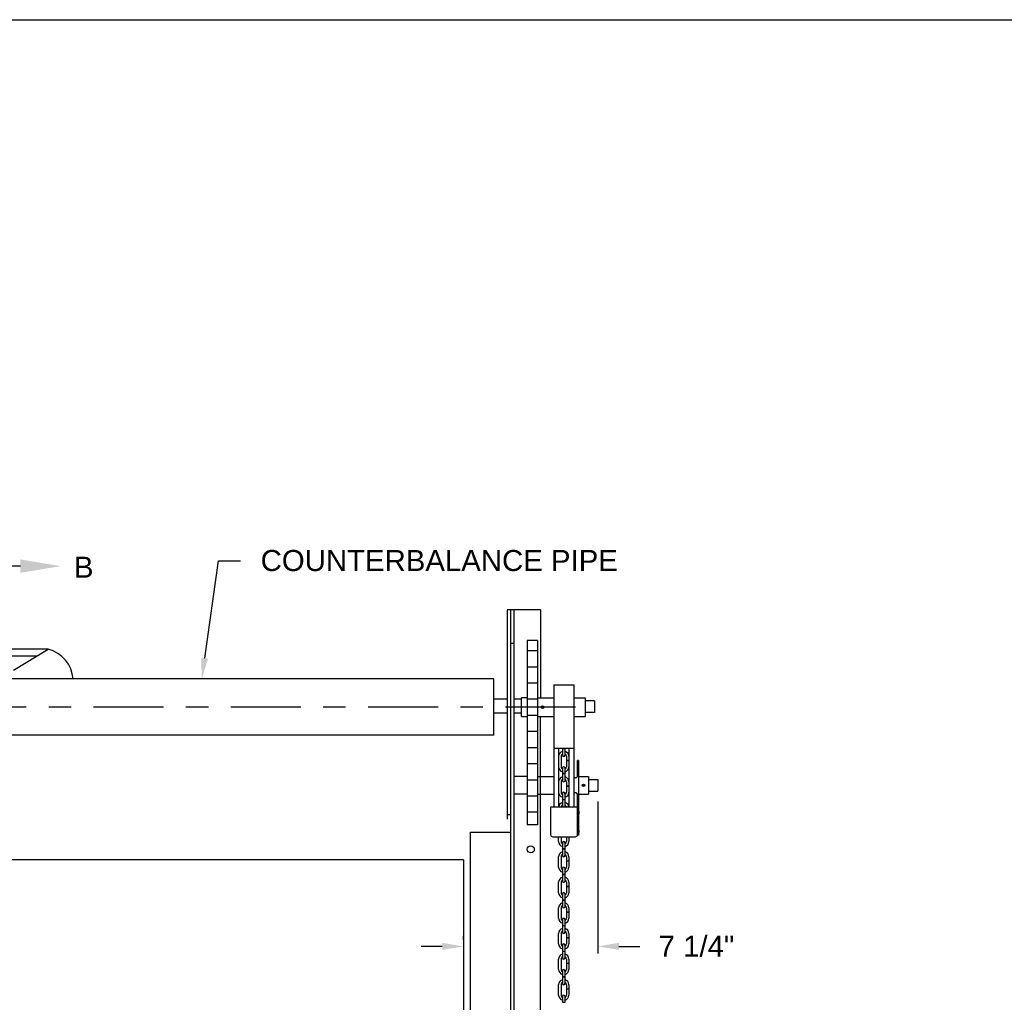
# Model space of a CAD drawing. Header units: inches. Extents: x 169.6 to 213.7, y 214.8 to 267.4.
# Tile 36 of 43: x 204.9 to 209.3, y 242.8 to 247.2. Entities that reach past the tile are written whole.
import ezdxf
from ezdxf import colors
from ezdxf.entities.mleader import LeaderData, LeaderLine
from ezdxf.math import Vec2, Vec3

# ---------------------------------------------------------------- set-up
doc = ezdxf.new("R2010")
doc.units = ezdxf.units.IN
doc.header["$LTSCALE"] = 0.25
doc.header["$MEASUREMENT"] = 0
doc.linetypes.add('CENTER', pattern=[2, 1.25, -0.25, 0.25, -0.25])
for name, color, linetype in [('ANNOTATIONS', 1, 'Continuous'), ('CHAIN HOIST RH', 7, 'Continuous'), ('SECTION CUTS', 6, 'CENTER')]:
    doc.layers.add(name, color=color, linetype=linetype)
doc.styles.add('ARIAL', font='arial.ttf', dxfattribs={"height": 0.09375})
doc.styles.get("Standard").update_dxf_attribs({"font": 'romans.shx'})
doc.dimstyles.new('STANDARD$0', dxfattribs={"dimtxt": 0.09375, "dimasz": 0.09375, "dimexe": 0.03125, "dimexo": 0.046875, "dimgap": 0.09, "dimtad": 0, "dimtih": 1, "dimtoh": 1, "dimdec": 4, "dimzin": 0, "dimdsep": 46, "dimtxsty": 'ARIAL', "dimcen": 0.09, "dimadec": 0, "dimazin": 0, "dimtfac": 1, "dimtdec": 4, "dimtofl": 0, "dimtmove": 0, "dimatfit": 1, "dimfxl": 1, "dimtolj": 1, "dimtzin": 0, "dimarcsym": 0})

# ---------------------------------------------------------------- blocks, each defined once
blk = doc.blocks.new('*D31')
at = {"layer": 'ANNOTATIONS', "color": 0, "lineweight": -2, "transparency": 16777216}
for p, q in [((207.448, 243.6953), (207.448, 243.0188)), ((206.8479, 243.0969), (206.8479, 243.0813)), ((206.7542, 243.05), (206.6604, 243.05)), ((207.5417, 243.05), (207.6355, 243.05))]:
    blk.add_line(p, q, dxfattribs=at)
at = {"layer": 'ANNOTATIONS', "color": 0, "transparency": 16777216}
for points in [[(206.7542, 243.0656), (206.7542, 243.0344), (206.8479, 243.05)], [(207.5417, 243.0656), (207.5417, 243.0344), (207.448, 243.05)]]:
    blk.add_solid(points, dxfattribs=at)
at = {"layer": 'defpoints', "color": 0, "transparency": 16777216}
for p in [(207.448, 243.7422), (206.8479, 243.05), (206.8479, 243.05)]:
    blk.add_point(p, dxfattribs=at)
at = {"layer": 'ANNOTATIONS', "color": 0, "transparency": 16777216, "insert": (207.8882, 243.05), "char_height": 0.09375, "attachment_point": 5, "style": 'ARIAL'}
blk.add_mtext('\\A1;7 1/4"', dxfattribs=at)

msp = doc.modelspace()

# ---------------------------------------------------------------- linework, layer by layer
at = {"layer": 'CHAIN HOIST RH'}
for p, q in [((207.19169, 244.5505), (207.04391, 244.5505)), ((207.04391, 244.5505), (207.04391, 243.61749)), ((207.19169, 244.5505), (207.19169, 244.15814)), ((204.99519, 244.37459), (201.71257, 244.37459)), ((207.07516, 244.40009), (207.05954, 244.40009)), ((207.13296, 244.41366), (207.13296, 243.59127)), ((207.17953, 244.41366), (207.13296, 244.41366)), ((207.17953, 244.41366), (207.17953, 243.59127)), ((204.94307, 244.34334), (201.71257, 244.34334)), ((207.17953, 244.3677), (207.13296, 244.3677)), ((207.17953, 244.2957), (207.13296, 244.2957)), ((207.17953, 244.2237), (207.13296, 244.2237)), ((207.25114, 244.21651), (207.25114, 243.67115)), ((207.25114, 244.21651), (207.34083, 244.21651)), ((207.34083, 244.21651), (207.34083, 243.67115)), ((207.17953, 244.15814), (207.25114, 244.15814)), ((207.34083, 244.15814), (207.39147, 244.15814)), ((207.39147, 244.15814), (207.39147, 244.07531)), ((207.17953, 244.1517), (207.13296, 244.1517)), ((207.43383, 244.14478), (207.39147, 244.14478)), ((207.43383, 244.14478), (207.43383, 244.09288)), ((207.17953, 244.0797), (207.13296, 244.0797)), ((207.17953, 244.07531), (207.25114, 244.07531)), ((207.19169, 239.86749), (207.19169, 244.07531)), ((207.34083, 244.07531), (207.39147, 244.07531)), ((207.43383, 244.09288), (207.39147, 244.09288)), ((207.17953, 244.0077), (207.13296, 244.0077)), ((207.17953, 243.9357), (207.13296, 243.9357)), ((207.2511, 243.9335), (207.34051, 243.9335)), ((207.27306, 243.9335), (207.27306, 243.67115)), ((207.28416, 243.89745), (207.28416, 243.85103)), ((207.29043, 243.93254), (207.29043, 243.90278)), ((207.29043, 243.93254), (207.30153, 243.93254)), ((207.30153, 243.90278), (207.30153, 243.93254)), ((207.3078, 243.89745), (207.3078, 243.87962)), ((207.3189, 243.9335), (207.3189, 243.67115)), ((207.17953, 243.8637), (207.13296, 243.8637)), ((207.3078, 243.87962), (207.3189, 243.87962)), ((207.3078, 243.87873), (207.3078, 243.85103)), ((207.3078, 243.87873), (207.3189, 243.87873)), ((207.35747, 243.81074), (207.35747, 243.87938)), ((207.36193, 243.87938), (207.35747, 243.87938)), ((207.36193, 243.87938), (207.36193, 243.54637)), ((207.13296, 243.80745), (207.07516, 243.80745)), ((207.17953, 243.80745), (207.25114, 243.80745)), ((207.29043, 243.8457), (207.29043, 243.78866)), ((207.29043, 243.82171), (207.30153, 243.82171)), ((207.29043, 243.82081), (207.30153, 243.82081)), ((207.30153, 243.78866), (207.30153, 243.8457)), ((207.36193, 243.80745), (207.40563, 243.80745)), ((207.40563, 243.80745), (207.40563, 243.72883)), ((207.17953, 243.7917), (207.13296, 243.7917)), ((207.28416, 243.78333), (207.28416, 243.73691)), ((207.3078, 243.78333), (207.3078, 243.7655)), ((207.3078, 243.7655), (207.3189, 243.7655)), ((207.3078, 243.7646), (207.3078, 243.73691)), ((207.3078, 243.7646), (207.3189, 243.7646)), ((207.34772, 243.80099), (207.34083, 243.80099)), ((207.40563, 243.79409), (207.44798, 243.79409)), ((207.44798, 243.79409), (207.44798, 243.74219)), ((207.13296, 243.72883), (207.07516, 243.72883)), ((207.17953, 243.7197), (207.13296, 243.7197)), ((207.17953, 243.72883), (207.25114, 243.72883)), ((207.29043, 243.73158), (207.29043, 243.70519)), ((207.30153, 243.70519), (207.30153, 243.73158)), ((207.34772, 243.73529), (207.34083, 243.73529)), ((207.35747, 243.5487), (207.35747, 243.72554)), ((207.36193, 243.72883), (207.40563, 243.72883)), ((207.40563, 243.74219), (207.44798, 243.74219)), ((207.23715, 243.67115), (207.23715, 243.5487)), ((207.35747, 243.67115), (207.23715, 243.67115)), ((207.29043, 243.70519), (207.30153, 243.70519)), ((207.29043, 243.70429), (207.29043, 243.67454)), ((207.29043, 243.70429), (207.30153, 243.70429)), ((207.30153, 243.67454), (207.30153, 243.70429)), ((207.04391, 243.63832), (207.05954, 243.63832)), ((207.17953, 243.6477), (207.13296, 243.6477)), ((207.17953, 243.59127), (207.13296, 243.59127)), ((207.2469, 243.53895), (207.34772, 243.53895)), ((207.27306, 243.51757), (207.27306, 243.53895)), ((207.28416, 243.53895), (207.28416, 243.51757)), ((207.3078, 243.53895), (207.3078, 243.51757)), ((207.3189, 243.53895), (207.3189, 243.51757)), ((207.35747, 243.54813), (207.35747, 243.54637)), ((207.36193, 243.54637), (207.35747, 243.54637)), ((207.29043, 243.51223), (207.29043, 243.48585)), ((207.30153, 243.48585), (207.30153, 243.51223)), ((207.29043, 243.48585), (207.30153, 243.48585)), ((207.29043, 243.48495), (207.29043, 243.4552)), ((207.29043, 243.48495), (207.30153, 243.48495)), ((207.30153, 243.4552), (207.30153, 243.48495)), ((207.27306, 243.40344), (207.27306, 243.44987)), ((207.28416, 243.44987), (207.28416, 243.40344)), ((207.3078, 243.44987), (207.3078, 243.43204)), ((207.3078, 243.43204), (207.3189, 243.43204)), ((207.3078, 243.43114), (207.3189, 243.43114)), ((207.3078, 243.43114), (207.3078, 243.40344)), ((207.3189, 243.44987), (207.3189, 243.43204)), ((207.3189, 243.43114), (207.3189, 243.40344)), ((207.29043, 243.39811), (207.29043, 243.37173)), ((207.29043, 243.37173), (207.30153, 243.37173)), ((207.29043, 243.37083), (207.29043, 243.34107)), ((207.29043, 243.37083), (207.30153, 243.37083)), ((207.30153, 243.37173), (207.30153, 243.39811)), ((207.30153, 243.34107), (207.30153, 243.37083)), ((207.27306, 243.28932), (207.27306, 243.33574)), ((207.28416, 243.33574), (207.28416, 243.28932)), ((207.3078, 243.33574), (207.3078, 243.31792)), ((207.3189, 243.33574), (207.3189, 243.31792)), ((207.29043, 243.28399), (207.29043, 243.25761)), ((207.30153, 243.25761), (207.30153, 243.28399)), ((207.3078, 243.31792), (207.3189, 243.31792)), ((207.3078, 243.31702), (207.3078, 243.28932)), ((207.3078, 243.31702), (207.3189, 243.31702)), ((207.3189, 243.31702), (207.3189, 243.28932)), ((207.29043, 243.25761), (207.30153, 243.25761)), ((207.29043, 243.25671), (207.29043, 243.22695)), ((207.29043, 243.25671), (207.30153, 243.25671)), ((207.30153, 243.22695), (207.30153, 243.25671)), ((207.27306, 243.1752), (207.27306, 243.22162)), ((207.28416, 243.22162), (207.28416, 243.1752)), ((207.3078, 243.22162), (207.3078, 243.2038)), ((207.3078, 243.2038), (207.3189, 243.2038)), ((207.3078, 243.2029), (207.3078, 243.1752)), ((207.3078, 243.2029), (207.3189, 243.2029)), ((207.3189, 243.22162), (207.3189, 243.2038)), ((207.3189, 243.2029), (207.3189, 243.1752)), ((207.29043, 243.16987), (207.29043, 243.14349)), ((207.30153, 243.14349), (207.30153, 243.16987)), ((207.27306, 243.06108), (207.27306, 243.1075)), ((207.28416, 243.1075), (207.28416, 243.06108)), ((207.29043, 243.14349), (207.30153, 243.14349)), ((207.29043, 243.14259), (207.29043, 243.11283)), ((207.29043, 243.14259), (207.30153, 243.14259)), ((207.30153, 243.11283), (207.30153, 243.14259)), ((207.3078, 243.1075), (207.3078, 243.08967)), ((207.3189, 243.1075), (207.3189, 243.08967)), ((207.29043, 243.05575), (207.29043, 243.02936)), ((207.30153, 243.02936), (207.30153, 243.05575)), ((207.3078, 243.08967), (207.3189, 243.08967)), ((207.3078, 243.08877), (207.3078, 243.06108)), ((207.3078, 243.08877), (207.3189, 243.08877)), ((207.3189, 243.08877), (207.3189, 243.06108)), ((207.29043, 243.02936), (207.30153, 243.02936)), ((207.29043, 243.02846), (207.29043, 242.99871)), ((207.29043, 243.02846), (207.30153, 243.02846)), ((207.30153, 242.99871), (207.30153, 243.02846)), ((207.27306, 242.94696), (207.27306, 242.99338)), ((207.28416, 242.99338), (207.28416, 242.94696)), ((207.3078, 242.99338), (207.3078, 242.97555)), ((207.3078, 242.97555), (207.3189, 242.97555)), ((207.3078, 242.97465), (207.3078, 242.94696)), ((207.3078, 242.97465), (207.3189, 242.97465)), ((207.3189, 242.99338), (207.3189, 242.97555)), ((207.3189, 242.97465), (207.3189, 242.94696)), ((207.29043, 242.94162), (207.29043, 242.91524)), ((207.30153, 242.91524), (207.30153, 242.94162)), ((207.29043, 242.91524), (207.30153, 242.91524)), ((207.29043, 242.91434), (207.29043, 242.88459)), ((207.29043, 242.91434), (207.30153, 242.91434)), ((207.30153, 242.88459), (207.30153, 242.91434)), ((207.27306, 242.83283), (207.27306, 242.87926)), ((207.28416, 242.87926), (207.28416, 242.83283)), ((207.3078, 242.87926), (207.3078, 242.86143)), ((207.3078, 242.86143), (207.3189, 242.86143)), ((207.3078, 242.86053), (207.3189, 242.86053)), ((207.3078, 242.86053), (207.3078, 242.83283)), ((207.3189, 242.87926), (207.3189, 242.86143)), ((207.3189, 242.86053), (207.3189, 242.83283)), ((207.29043, 242.8275), (207.29043, 242.80112)), ((207.29043, 242.80112), (207.30153, 242.80112)), ((207.30153, 242.80112), (207.30153, 242.8275))]:
    msp.add_line(p, q, dxfattribs=at)
at = {"layer": 'CHAIN HOIST RH', "linetype": 'Continuous'}
for p, q in [((207.05954, 243.61749), (207.05949, 244.5505)), ((207.07516, 239.86749), (207.07516, 244.5505)), ((204.8403, 244.28172), (204.99519, 244.37459)), ((207.05954, 239.86749), (207.05954, 244.40009)), ((206.98331, 244.24249), (204.81412, 244.24249)), ((206.98331, 243.99249), (206.98331, 244.24249)), ((207.13296, 244.15847), (207.10683, 244.15847)), ((207.10683, 244.07531), (207.10683, 244.15847)), ((207.04391, 244.15192), (206.98331, 244.15192)), ((207.10683, 244.15192), (207.07514, 244.15192)), ((207.04391, 244.08932), (206.98331, 244.08932)), ((207.10683, 244.08932), (207.07516, 244.08932)), ((207.10683, 244.07531), (207.13296, 244.07531)), ((206.98331, 243.99249), (204.55534, 243.99249)), ((206.87919, 243.55856), (207.05954, 243.55856)), ((206.87919, 239.86749), (206.87919, 243.55856)), ((206.84794, 243.43543), (204.19624, 243.43543)), ((206.84794, 243.43543), (206.84794, 241.48762))]:
    msp.add_line(p, q, dxfattribs=at)
at = {"layer": 'CHAIN HOIST RH', "linetype": 'CENTER'}
msp.add_line((207.34794, 244.11673), (201.34794, 244.11673), dxfattribs=at)
at = {"layer": 'CHAIN HOIST RH'}
for points in [[(207.19846, 244.11673), (207.19992, 244.11926), (207.20285, 244.11926), (207.20431, 244.11673), (207.20285, 244.11419), (207.19992, 244.11419)], [(207.38085, 243.76814), (207.38232, 243.77067), (207.38524, 243.77067), (207.3867, 243.76814), (207.38524, 243.76561), (207.38232, 243.76561)]]:
    msp.add_lwpolyline(points, close=True, dxfattribs=at)
for centre in [(207.20138, 244.11673), (207.38378, 243.76814)]:
    msp.add_circle(centre, 0.0057, dxfattribs=at)
at = {"layer": 'CHAIN HOIST RH', "linetype": 'Continuous'}
msp.add_circle((207.14895, 243.48275), 0.01562, dxfattribs=at)
msp.add_arc((204.96137, 244.23294), 0.14564, 3.76, 76.56934, dxfattribs=at)
at = {"layer": 'CHAIN HOIST RH'}
for centre, radius, start, end in [((207.29598, 243.89745), 0.02292, 104.01225, 180), ((207.29598, 243.89745), 0.01182, 118.00044, 180), ((207.29598, 243.90278), 0.00555, 180, 0), ((207.29598, 243.89745), 0.02292, 0, 75.98775), ((207.29598, 243.89745), 0.01182, 0, 61.99956), ((207.29598, 243.85103), 0.02292, 180, 255.98775), ((207.29598, 243.85103), 0.01182, 180, 241.99956), ((207.29598, 243.8457), 0.00555, 0, 180), ((207.29598, 243.85103), 0.01182, 298.00044, 0), ((207.29598, 243.85103), 0.02292, 284.01225, 0), ((207.29598, 243.78333), 0.02292, 104.01225, 180), ((207.29598, 243.78333), 0.02292, 0, 75.98775), ((207.34772, 243.81074), 0.00975, 270, 0), ((207.29598, 243.78333), 0.01182, 118.00044, 180), ((207.29598, 243.78866), 0.00555, 180, 0), ((207.29598, 243.78333), 0.01182, 0, 61.99956), ((207.29598, 243.73691), 0.02292, 180, 255.98775), ((207.29598, 243.73691), 0.01182, 180, 241.99956), ((207.29598, 243.73158), 0.00555, 0, 180), ((207.29598, 243.73691), 0.02292, 284.01225, 0), ((207.29598, 243.73691), 0.01182, 298.00044, 0), ((207.34772, 243.72554), 0.00975, 0, 90), ((207.29598, 243.66921), 0.02292, 104.01225, 175.13979), ((207.29598, 243.66921), 0.01182, 118.00044, 170.5447), ((207.29598, 243.67454), 0.00555, 180, 217.63339), ((207.29598, 243.67454), 0.00555, 322.36661, 0), ((207.29598, 243.66921), 0.02292, 4.86021, 75.98775), ((207.29598, 243.66921), 0.01182, 9.4553, 61.99956), ((207.35471, 243.64667), 0.01075, 312.1728, 47.8272), ((207.2469, 243.5487), 0.00975, 180, 270), ((207.34772, 243.5487), 0.00975, 270, 0), ((207.35471, 243.56296), 0.01075, 312.1728, 47.8272), ((207.29598, 243.51757), 0.02292, 180, 255.98775), ((207.29598, 243.51757), 0.01182, 180, 241.99956), ((207.29598, 243.51223), 0.00555, 0, 180), ((207.29598, 243.51757), 0.02292, 284.01225, 0), ((207.29598, 243.51757), 0.01182, 298.00044, 0), ((207.29598, 243.44987), 0.02292, 104.01225, 180), ((207.29598, 243.44987), 0.01182, 118.00044, 180), ((207.29598, 243.4552), 0.00555, 180, 0), ((207.29598, 243.44987), 0.02292, 0, 75.98775), ((207.29598, 243.44987), 0.01182, 0, 61.99956), ((207.29598, 243.40344), 0.02292, 180, 255.98775), ((207.29598, 243.40344), 0.01182, 180, 241.99956), ((207.29598, 243.39811), 0.00555, 0, 180), ((207.29598, 243.40344), 0.01182, 298.00044, 0), ((207.29598, 243.40344), 0.02292, 284.01225, 0), ((207.29598, 243.33574), 0.02292, 104.01225, 180), ((207.29598, 243.33574), 0.01182, 118.00044, 180), ((207.29598, 243.34107), 0.00555, 180, 0), ((207.29598, 243.33574), 0.02292, 0, 75.98775), ((207.29598, 243.33574), 0.01182, 0, 61.99956), ((207.29598, 243.28932), 0.02292, 180, 255.98775), ((207.29598, 243.28932), 0.01182, 180, 241.99956), ((207.29598, 243.28399), 0.00555, 0, 180), ((207.29598, 243.28932), 0.01182, 298.00044, 0), ((207.29598, 243.28932), 0.02292, 284.01225, 0), ((207.29598, 243.22162), 0.02292, 104.01225, 180), ((207.29598, 243.22162), 0.01182, 118.00044, 180), ((207.29598, 243.22162), 0.02292, 0, 75.98775), ((207.29598, 243.22162), 0.01182, 0, 61.99956), ((207.29598, 243.22695), 0.00555, 180, 0), ((207.29598, 243.1752), 0.02292, 180, 255.98775), ((207.29598, 243.1752), 0.01182, 180, 241.99956), ((207.29598, 243.16987), 0.00555, 0, 180), ((207.29598, 243.1752), 0.02292, 284.01225, 0), ((207.29598, 243.1752), 0.01182, 298.00044, 0), ((207.29598, 243.1075), 0.02292, 104.01225, 180), ((207.29598, 243.1075), 0.01182, 118.00044, 180), ((207.29598, 243.11283), 0.00555, 180, 0), ((207.29598, 243.1075), 0.02292, 0, 75.98775), ((207.29598, 243.1075), 0.01182, 0, 61.99956), ((207.29598, 243.06108), 0.02292, 180, 255.98775), ((207.29598, 243.06108), 0.01182, 180, 241.99956), ((207.29598, 243.05575), 0.00555, 0, 180), ((207.29598, 243.06108), 0.01182, 298.00044, 0), ((207.29598, 243.06108), 0.02292, 284.01225, 0), ((207.29598, 242.99338), 0.02292, 104.01225, 180), ((207.29598, 242.99338), 0.02292, 0, 75.98775), ((207.29598, 242.99338), 0.01182, 118.00044, 180), ((207.29598, 242.99871), 0.00555, 180, 0), ((207.29598, 242.99338), 0.01182, 0, 61.99956), ((207.29598, 242.94696), 0.02292, 180, 255.98775), ((207.29598, 242.94696), 0.01182, 180, 241.99956), ((207.29598, 242.94162), 0.00555, 0, 180), ((207.29598, 242.94696), 0.02292, 284.01225, 0), ((207.29598, 242.94696), 0.01182, 298.00044, 0), ((207.29598, 242.87926), 0.02292, 104.01225, 180), ((207.29598, 242.87926), 0.01182, 118.00044, 180), ((207.29598, 242.88459), 0.00555, 180, 0), ((207.29598, 242.87926), 0.02292, 0, 75.98775), ((207.29598, 242.87926), 0.01182, 0, 61.99956), ((207.29598, 242.83283), 0.02292, 180, 255.98775), ((207.29598, 242.83283), 0.01182, 180, 241.99956), ((207.29598, 242.8275), 0.00555, 0, 180), ((207.29598, 242.83283), 0.02292, 284.01225, 0), ((207.29598, 242.83283), 0.01182, 298.00044, 0)]:
    msp.add_arc(centre, radius, start, end, dxfattribs=at)
at = {"layer": 'defpoints'}
msp.add_lwpolyline([(213.72204, 234.44685), (194.25216, 234.44685), (194.25216, 247.18196), (213.72204, 247.18196)], close=True, dxfattribs=at)

# ---------------------------------------------------------------- texts
at = {"layer": 'SECTION CUTS', "style": 'ARIAL'}
msp.add_text('B', height=0.09375, dxfattribs=at).set_placement((205.11075, 244.69383))

# ---------------------------------------------------------------- dimensions: what is measured, and where the dimension line sits
at = {"layer": 'ANNOTATIONS'}
dim = msp.add_linear_dim(base=(206.84794, 243.05001), p1=(207.44798, 243.74219), p2=(206.84794, 243.05001), angle=180, text='7 1/4"', dimstyle='STANDARD$0', dxfattribs=at)
dim.commit()
dim.dimension.update_dxf_attribs({"geometry": '*D31', "text_midpoint": (207.8882, 243.05001), "dimtype": 160})

# ---------------------------------------------------------------- leaders
ml = msp.add_multileader_mtext('Standard', dxfattribs=at)
ml.set_content('COUNTERBALANCE PIPE', color=256, style='ARIAL')
ml.set_leader_properties()
ml.build(insert=Vec2(0, 0))
ml.multileader.update_dxf_attribs({"dogleg_length": 0.36, "arrow_head_size": 0.09375})
ctx = ml.context
ctx.base_point, ctx.char_height, ctx.arrow_head_size, ctx.landing_gap_size, ctx.plane_origin = Vec3(205.85373, 244.76981), 0.09375, 0.09375, 0.09, Vec3(206.00976, 243.97071)
notes = []
notes.append((ctx, [(0, (1, 1, 0), (205.75577, 244.76981), (1, 0), 0.09796, [(0, [(205.68078, 244.24249)], 0, [])])]))
ctx.mtext.insert, ctx.mtext.flow_direction = Vec3(205.94373, 244.81748), 5
at = {"layer": 'SECTION CUTS'}
ml = msp.add_multileader_mtext('Standard', dxfattribs=at)
ml.set_content('', color=256)
ml.set_leader_properties()
ml.build(insert=Vec2(0, 0))
ml.multileader.update_dxf_attribs({"dogleg_length": 0, "arrow_head_size": 0.18})
ctx = ml.context
ctx.base_point, ctx.char_height, ctx.arrow_head_size, ctx.landing_gap_size, ctx.plane_origin, ctx.plane_x_axis, ctx.plane_y_axis = Vec3(204.30272, 244.74553), 0.18, 0.18, 0, Vec3(205.05224, 244.74553), Vec3(0, 1), Vec3(-1, 0)
notes.append((ctx, [(0, (1, 1, 0), (204.30272, 244.74553), (1, 0), 0, [(0, [(205.05224, 244.74553)], 0, [])])]))
ctx.mtext.insert, ctx.mtext.text_direction, ctx.mtext.rotation, ctx.mtext.flow_direction = Vec3(204.21272, 244.74553), Vec3(0, 1), 1.5707963, 5
for ctx, leaders in notes:
    for number, flags, end, landing, length, lines in leaders:
        leader = LeaderData()
        leader.index, (leader.has_last_leader_line, leader.has_dogleg_vector, leader.attachment_direction) = number, flags
        leader.last_leader_point, leader.dogleg_vector, leader.dogleg_length = Vec3(end), Vec3(landing), length
        for number, points, colour, breaks in lines:
            line = LeaderLine()
            line.index, line.vertices, line.color, line.breaks = number, Vec3.list(points), colors.encode_raw_color(colour), breaks
            leader.lines.append(line)
        ctx.leaders.append(leader)

doc.saveas('drawing.dxf')
